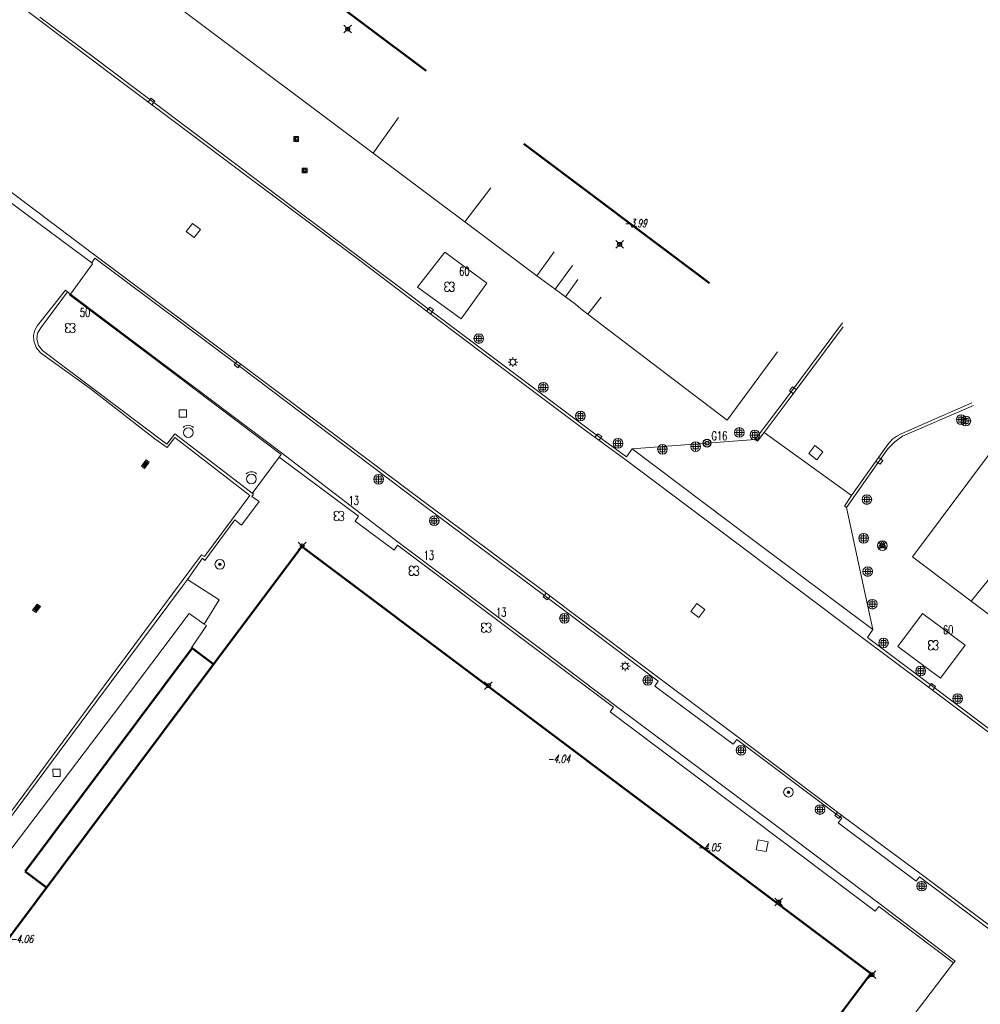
# Model space of a CAD drawing. Header units: metres. Extents: x 113132 to 113925, y 483082 to 483769.
# Tile 26 of 54: x 113342 to 113392, y 483647 to 483698. Entities that reach past the tile are written whole.
import ezdxf
from ezdxf.enums import TextEntityAlignment as Align

# ---------------------------------------------------------------- set-up
doc = ezdxf.new("R2010")
doc.units = ezdxf.units.M
doc.header["$PDMODE"] = 35
doc.header["$PDSIZE"] = 0.2
doc.layers.get('0').update_dxf_attribs({"linetype": 'CONTINUOUS', "lineweight": 18})
doc.layers.add('$detailpunten', color=4, linetype='CONTINUOUS')
doc.layers.add('M01_Verzgrslgpnt', color=7, linetype='CONTINUOUS')
for name, color, linetype, lineweight in [('BDVK_verkeersbord', 7, 'CONTINUOUS', 18), ('BOOM_boom', 7, 'CONTINUOUS', 18), ('BRKR_brandkraan', 7, 'CONTINUOUS', 18), ('DRPL_dorpelhoogte', 6, 'CONTINUOUS', 18), ('GHGB_gevel_hoofdgebouw', 1, 'CONTINUOUS', 50), ('GSAF_gasafsluiter', 7, 'CONTINUOUS', 18), ('KASF_kant_asfalt', 7, 'CONTINUOUS', 18), ('KKLI_kant_klinkers', 7, 'CONTINUOUS', 18), ('KOLK_straatkolk', 7, 'CONTINUOUS', 18), ('KOVM_kant_overig_materiaal', 6, 'CONTINUOUS', 18), ('KTEG_kant_tegels', 7, 'CONTINUOUS', 18), ('LNTP_lantaarnpaal', 7, 'CONTINUOUS', 18), ('PLBE_paal_beton', 7, 'CONTINUOUS', 18), ('PLVS_planten_bloembak', 1, 'CONTINUOUS', 18), ('RPUT_rioolput_inspectieput', 7, 'CONTINUOUS', 18), ('TKLK_trottoirkolk', 7, 'CONTINUOUS', 18), ('VLMT_vlaggenmast', 7, 'CONTINUOUS', 18)]:
    doc.layers.add(name, color=color, linetype=linetype, lineweight=lineweight)
doc.layers.add('Defpoints2', color=11, linetype='CONTINUOUS', lineweight=18, plot=False)
doc.styles.add('Romans', font='romans.shx', dxfattribs={"width": 0.7, "height": 2})
doc.styles.get("Standard").update_dxf_attribs({"font": 'romans.shx', "height": 0.9})

# ---------------------------------------------------------------- blocks, each defined once
blk = doc.blocks.new('mvpnt-flat-118')
at = {"layer": '$detailpunten', "linetype": 'Continuous'}
blk.add_point((0, 0), dxfattribs=at)
blk = doc.blocks.new('mvpnt-flat-147')
at = {"layer": '$detailpunten', "linetype": 'Continuous'}
blk.add_point((0, 0), dxfattribs=at)
blk = doc.blocks.new('mvpnt-flat-150')
at = {"layer": '$detailpunten', "linetype": 'Continuous'}
blk.add_point((0, 0), dxfattribs=at)
blk = doc.blocks.new('mvpnt-flat-158')
at = {"layer": '$detailpunten', "linetype": 'Continuous'}
blk.add_point((0, 0), dxfattribs=at)
blk = doc.blocks.new('mvpnt-flat-159')
at = {"layer": '$detailpunten', "linetype": 'Continuous'}
blk.add_point((0, 0), dxfattribs=at)
blk = doc.blocks.new('mvpnt-flat-160')
at = {"layer": '$detailpunten', "linetype": 'Continuous'}
blk.add_point((0, 0), dxfattribs=at)
blk = doc.blocks.new('mvpnt-flat-161')
at = {"layer": '$detailpunten', "linetype": 'Continuous'}
blk.add_point((0, 0), dxfattribs=at)
blk = doc.blocks.new('BDVK-flat-30')
at = {"layer": 'BDVK_verkeersbord'}
for points in [[(-0.062, 0), (0.062, 0)], [(-0.057, 0.025), (0.057, 0.025)], [(-0.038, 0.05), (0.038, 0.05)], [(-0.057, -0.025), (0.057, -0.025)], [(-0.038, -0.05), (0.038, -0.05)]]:
    blk.add_lwpolyline(points, dxfattribs=at)
for radius in [0.25, 0.0625]:
    blk.add_circle((0, 0), radius, dxfattribs=at)
blk = doc.blocks.new('PLVS-flat-6')
at = {"layer": 'PLVS_planten_bloembak'}
for points in [[(-0.188, 0.187), (0.187, 0.188)], [(-0.187, -0.188), (-0.188, 0.187)], [(0.187, 0.188), (0.188, -0.187)], [(0.188, -0.187), (-0.187, -0.188)]]:
    blk.add_lwpolyline(points, dxfattribs=at)
blk = doc.blocks.new('KOLK-flat-32')
at = {"layer": 'KOLK_straatkolk'}
for p, q in [((-0.2, -0.099), (0.041, 0.22)), ((0.05, 0.15), (-0.13, -0.09)), ((0.09, 0.12), (-0.09, -0.12)), ((0.13, 0.09), (-0.05, -0.15)), ((0.2, 0.099), (-0.041, -0.22)), ((0.041, 0.22), (0.2, 0.099)), ((-0.041, -0.22), (-0.2, -0.099))]:
    blk.add_line(p, q, dxfattribs=at)
blk = doc.blocks.new('KOLK-flat-33')
at = {"layer": 'KOLK_straatkolk'}
for p, q in [((-0.2, -0.099), (0.041, 0.22)), ((0.05, 0.15), (-0.13, -0.09)), ((0.09, 0.12), (-0.09, -0.12)), ((0.13, 0.09), (-0.05, -0.15)), ((0.2, 0.099), (-0.041, -0.22)), ((0.041, 0.22), (0.2, 0.099)), ((-0.041, -0.22), (-0.2, -0.099))]:
    blk.add_line(p, q, dxfattribs=at)
blk = doc.blocks.new('PLVS-flat-8')
at = {"layer": 'PLVS_planten_bloembak'}
for points in [[(-0.188, 0.187), (0.187, 0.188)], [(-0.187, -0.188), (-0.188, 0.187)], [(0.187, 0.188), (0.188, -0.187)], [(0.188, -0.187), (-0.187, -0.188)]]:
    blk.add_lwpolyline(points, dxfattribs=at)
blk = doc.blocks.new('VLMT-flat-3')
at = {"layer": 'VLMT_vlaggenmast'}
blk.add_circle((0, 0), 0.25, dxfattribs=at)
blk.add_arc((0, 0), 0.375, 45, 135, dxfattribs=at)
blk = doc.blocks.new('VLMT-flat-4')
at = {"layer": 'VLMT_vlaggenmast'}
blk.add_circle((0, 0), 0.25, dxfattribs=at)
blk.add_arc((0, 0), 0.375, 45, 135, dxfattribs=at)
blk = doc.blocks.new('BOOM-flat-248')
at = {"layer": 'BOOM_boom'}
for centre, start, end in [((-0.125, 0.125), 0, 270), ((-0.125, -0.125), 90, 0), ((0.125, 0.125), 270, 180), ((0.125, -0.125), 180, 90)]:
    blk.add_arc(centre, 0.125, start, end, dxfattribs=at)
at = {"layer": 'BOOM_boom', "style": 'Romans', "width": 0.7}
for tag, p in [('STAMDIAMETER', (0.5, 0.575)), ('KRUINDIAMETER', (0.5, -0.175)), ('SOORT', (0.5, -0.875))]:
    blk.add_attdef(tag, p, '', height=0.45, dxfattribs=at)
blk = doc.blocks.new('RPUT-flat-63')
at = {"layer": 'RPUT_rioolput_inspectieput'}
for p, q in [((-0.053, 0.367), (-0.367, -0.053)), ((0.367, 0.053), (-0.053, 0.367)), ((0.053, -0.367), (0.367, 0.053)), ((-0.367, -0.053), (0.053, -0.367))]:
    blk.add_line(p, q, dxfattribs=at)
blk = doc.blocks.new('BOOM-flat-322')
at = {"layer": 'BOOM_boom'}
for centre, start, end in [((-0.125, 0.125), 0, 270), ((-0.125, -0.125), 90, 0), ((0.125, 0.125), 270, 180), ((0.125, -0.125), 180, 90)]:
    blk.add_arc(centre, 0.125, start, end, dxfattribs=at)
at = {"layer": 'BOOM_boom', "style": 'Romans', "width": 0.7}
for tag, p in [('STAMDIAMETER', (0.5, 0.575)), ('KRUINDIAMETER', (0.5, -0.175)), ('SOORT', (0.5, -0.875))]:
    blk.add_attdef(tag, p, '', height=0.45, dxfattribs=at)
blk = doc.blocks.new('BOOM-flat-323')
at = {"layer": 'BOOM_boom'}
for centre, start, end in [((-0.125, 0.125), 0, 270), ((-0.125, -0.125), 90, 0), ((0.125, 0.125), 270, 180), ((0.125, -0.125), 180, 90)]:
    blk.add_arc(centre, 0.125, start, end, dxfattribs=at)
at = {"layer": 'BOOM_boom', "style": 'Romans', "width": 0.7}
for tag, p in [('STAMDIAMETER', (0.5, 0.575)), ('KRUINDIAMETER', (0.5, -0.175)), ('SOORT', (0.5, -0.875))]:
    blk.add_attdef(tag, p, '', height=0.45, dxfattribs=at)
blk = doc.blocks.new('BOOM-flat-324')
at = {"layer": 'BOOM_boom'}
for centre, start, end in [((-0.125, 0.125), 0, 270), ((-0.125, -0.125), 90, 0), ((0.125, 0.125), 270, 180), ((0.125, -0.125), 180, 90)]:
    blk.add_arc(centre, 0.125, start, end, dxfattribs=at)
at = {"layer": 'BOOM_boom', "style": 'Romans', "width": 0.7}
for tag, p in [('STAMDIAMETER', (0.5, 0.575)), ('KRUINDIAMETER', (0.5, -0.175)), ('SOORT', (0.5, -0.875))]:
    blk.add_attdef(tag, p, '', height=0.45, dxfattribs=at)
blk = doc.blocks.new('RPUT-flat-70')
at = {"layer": 'RPUT_rioolput_inspectieput'}
for p, q in [((-0.049, 0.368), (-0.368, -0.049)), ((0.368, 0.049), (-0.049, 0.368)), ((0.049, -0.368), (0.368, 0.049)), ((-0.368, -0.049), (0.049, -0.368))]:
    blk.add_line(p, q, dxfattribs=at)
blk = doc.blocks.new('TKLK-flat-123')
at = {"layer": 'TKLK_trottoirkolk'}
for points in [[(-0.1, 0.075), (-0.249, -0.125)], [(-0.249, -0.125), (-0.05, -0.275)], [(-0.05, -0.275), (0.1, -0.075)]]:
    blk.add_lwpolyline(points, dxfattribs=at)
blk = doc.blocks.new('RPUT-flat-74')
at = {"layer": 'RPUT_rioolput_inspectieput'}
for p, q in [((-0.209, 0.307), (-0.307, -0.209)), ((0.307, 0.209), (-0.209, 0.307)), ((0.209, -0.307), (0.307, 0.209)), ((-0.307, -0.209), (0.209, -0.307))]:
    blk.add_line(p, q, dxfattribs=at)
blk = doc.blocks.new('BOOM-flat-325')
at = {"layer": 'BOOM_boom'}
for centre, start, end in [((-0.125, 0.125), 0, 270), ((-0.125, -0.125), 90, 0), ((0.125, 0.125), 270, 180), ((0.125, -0.125), 180, 90)]:
    blk.add_arc(centre, 0.125, start, end, dxfattribs=at)
at = {"layer": 'BOOM_boom', "style": 'Romans', "width": 0.7}
for tag, p in [('STAMDIAMETER', (0.5, 0.575)), ('KRUINDIAMETER', (0.5, -0.175)), ('SOORT', (0.5, -0.875))]:
    blk.add_attdef(tag, p, '', height=0.45, dxfattribs=at)
blk = doc.blocks.new('TKLK-flat-126')
at = {"layer": 'TKLK_trottoirkolk'}
for points in [[(0.058, 0.273), (-0.098, 0.078)], [(0.253, 0.118), (0.058, 0.273)], [(0.097, -0.078), (0.253, 0.118)]]:
    blk.add_lwpolyline(points, dxfattribs=at)
blk = doc.blocks.new('BRKR-flat-13')
at = {"color": 1}
blk.add_circle((0, 0), 0.25, dxfattribs=at)
at = {"layer": 'BRKR_brandkraan'}
blk.add_lwpolyline([(0, 0.25), (-0.217, -0.125), (0.216, -0.125), (0, 0.25)], dxfattribs=at)
blk = doc.blocks.new('TKLK-flat-127')
at = {"layer": 'TKLK_trottoirkolk'}
for points in [[(0.05, 0.275), (-0.1, 0.075)], [(0.249, 0.125), (0.05, 0.275)], [(0.1, -0.075), (0.249, 0.125)]]:
    blk.add_lwpolyline(points, dxfattribs=at)
blk = doc.blocks.new('PLBE-flat-64')
at = {"layer": 'PLBE_paal_beton'}
for points in [[(-0.25, 0), (0.25, 0)], [(-0.125, -0.125), (0.125, -0.125), (0.125, 0.125), (-0.125, 0.125), (-0.125, -0.125)], [(0, -0.25), (0, 0.25)]]:
    blk.add_lwpolyline(points, dxfattribs=at)
blk.add_circle((0, 0), 0.25, dxfattribs=at)
blk = doc.blocks.new('PLBE-flat-65')
at = {"layer": 'PLBE_paal_beton'}
for points in [[(-0.25, 0), (0.25, 0)], [(-0.125, -0.125), (0.125, -0.125), (0.125, 0.125), (-0.125, 0.125), (-0.125, -0.125)], [(0, -0.25), (0, 0.25)]]:
    blk.add_lwpolyline(points, dxfattribs=at)
blk.add_circle((0, 0), 0.25, dxfattribs=at)
blk = doc.blocks.new('PLBE-flat-66')
at = {"layer": 'PLBE_paal_beton'}
for points in [[(-0.25, 0), (0.25, 0)], [(-0.125, -0.125), (0.125, -0.125), (0.125, 0.125), (-0.125, 0.125), (-0.125, -0.125)], [(0, -0.25), (0, 0.25)]]:
    blk.add_lwpolyline(points, dxfattribs=at)
blk.add_circle((0, 0), 0.25, dxfattribs=at)
blk = doc.blocks.new('PLBE-flat-67')
at = {"layer": 'PLBE_paal_beton'}
for points in [[(-0.25, 0), (0.25, 0)], [(-0.125, -0.125), (0.125, -0.125), (0.125, 0.125), (-0.125, 0.125), (-0.125, -0.125)], [(0, -0.25), (0, 0.25)]]:
    blk.add_lwpolyline(points, dxfattribs=at)
blk.add_circle((0, 0), 0.25, dxfattribs=at)
blk = doc.blocks.new('PLBE-flat-68')
at = {"layer": 'PLBE_paal_beton'}
for points in [[(-0.25, 0), (0.25, 0)], [(-0.125, -0.125), (0.125, -0.125), (0.125, 0.125), (-0.125, 0.125), (-0.125, -0.125)], [(0, -0.25), (0, 0.25)]]:
    blk.add_lwpolyline(points, dxfattribs=at)
blk.add_circle((0, 0), 0.25, dxfattribs=at)
blk = doc.blocks.new('PLBE-flat-69')
at = {"layer": 'PLBE_paal_beton'}
for points in [[(-0.25, 0), (0.25, 0)], [(-0.125, -0.125), (0.125, -0.125), (0.125, 0.125), (-0.125, 0.125), (-0.125, -0.125)], [(0, -0.25), (0, 0.25)]]:
    blk.add_lwpolyline(points, dxfattribs=at)
blk.add_circle((0, 0), 0.25, dxfattribs=at)
blk = doc.blocks.new('PLBE-flat-70')
at = {"layer": 'PLBE_paal_beton'}
for points in [[(-0.25, 0), (0.25, 0)], [(-0.125, -0.125), (0.125, -0.125), (0.125, 0.125), (-0.125, 0.125), (-0.125, -0.125)], [(0, -0.25), (0, 0.25)]]:
    blk.add_lwpolyline(points, dxfattribs=at)
blk.add_circle((0, 0), 0.25, dxfattribs=at)
blk = doc.blocks.new('BDVK-flat-66')
at = {"layer": 'BDVK_verkeersbord'}
for points in [[(-0.062, 0), (0.062, 0)], [(-0.057, 0.025), (0.057, 0.025)], [(-0.038, 0.05), (0.038, 0.05)], [(-0.057, -0.025), (0.057, -0.025)], [(-0.038, -0.05), (0.038, -0.05)]]:
    blk.add_lwpolyline(points, dxfattribs=at)
for radius in [0.25, 0.0625]:
    blk.add_circle((0, 0), radius, dxfattribs=at)
blk = doc.blocks.new('LNTP-flat-138')
at = {"layer": 'LNTP_lantaarnpaal'}
for points in [[(-0.25, 0), (-0.15, 0)], [(-0.177, 0.177), (-0.106, 0.106)], [(0, 0.25), (0, 0.15)], [(0.177, 0.177), (0.106, 0.106)], [(0.25, 0), (0.15, 0)], [(-0.177, -0.177), (-0.106, -0.106)], [(0, -0.25), (0, -0.15)], [(0.177, -0.177), (0.106, -0.106)]]:
    blk.add_lwpolyline(points, dxfattribs=at)
blk.add_circle((0, 0), 0.15, dxfattribs=at)
blk = doc.blocks.new('PLBE-flat-71')
at = {"layer": 'PLBE_paal_beton'}
for points in [[(-0.25, 0), (0.25, 0)], [(-0.125, -0.125), (0.125, -0.125), (0.125, 0.125), (-0.125, 0.125), (-0.125, -0.125)], [(0, -0.25), (0, 0.25)]]:
    blk.add_lwpolyline(points, dxfattribs=at)
blk.add_circle((0, 0), 0.25, dxfattribs=at)
blk = doc.blocks.new('PLBE-flat-72')
at = {"layer": 'PLBE_paal_beton'}
for points in [[(-0.25, 0), (0.25, 0)], [(-0.125, -0.125), (0.125, -0.125), (0.125, 0.125), (-0.125, 0.125), (-0.125, -0.125)], [(0, -0.25), (0, 0.25)]]:
    blk.add_lwpolyline(points, dxfattribs=at)
blk.add_circle((0, 0), 0.25, dxfattribs=at)
blk = doc.blocks.new('PLBE-flat-73')
at = {"layer": 'PLBE_paal_beton'}
for points in [[(-0.25, 0), (0.25, 0)], [(-0.125, -0.125), (0.125, -0.125), (0.125, 0.125), (-0.125, 0.125), (-0.125, -0.125)], [(0, -0.25), (0, 0.25)]]:
    blk.add_lwpolyline(points, dxfattribs=at)
blk.add_circle((0, 0), 0.25, dxfattribs=at)
blk = doc.blocks.new('PLBE-flat-74')
at = {"layer": 'PLBE_paal_beton'}
for points in [[(-0.25, 0), (0.25, 0)], [(-0.125, -0.125), (0.125, -0.125), (0.125, 0.125), (-0.125, 0.125), (-0.125, -0.125)], [(0, -0.25), (0, 0.25)]]:
    blk.add_lwpolyline(points, dxfattribs=at)
blk.add_circle((0, 0), 0.25, dxfattribs=at)
blk = doc.blocks.new('PLBE-flat-77')
at = {"layer": 'PLBE_paal_beton'}
for points in [[(-0.25, 0), (0.25, 0)], [(-0.125, -0.125), (0.125, -0.125), (0.125, 0.125), (-0.125, 0.125), (-0.125, -0.125)], [(0, -0.25), (0, 0.25)]]:
    blk.add_lwpolyline(points, dxfattribs=at)
blk.add_circle((0, 0), 0.25, dxfattribs=at)
blk = doc.blocks.new('PLBE-flat-78')
at = {"layer": 'PLBE_paal_beton'}
for points in [[(-0.25, 0), (0.25, 0)], [(-0.125, -0.125), (0.125, -0.125), (0.125, 0.125), (-0.125, 0.125), (-0.125, -0.125)], [(0, -0.25), (0, 0.25)]]:
    blk.add_lwpolyline(points, dxfattribs=at)
blk.add_circle((0, 0), 0.25, dxfattribs=at)
blk = doc.blocks.new('PLBE-flat-79')
at = {"layer": 'PLBE_paal_beton'}
for points in [[(-0.25, 0), (0.25, 0)], [(-0.125, -0.125), (0.125, -0.125), (0.125, 0.125), (-0.125, 0.125), (-0.125, -0.125)], [(0, -0.25), (0, 0.25)]]:
    blk.add_lwpolyline(points, dxfattribs=at)
blk.add_circle((0, 0), 0.25, dxfattribs=at)
blk = doc.blocks.new('PLBE-flat-80')
at = {"layer": 'PLBE_paal_beton'}
for points in [[(-0.25, 0), (0.25, 0)], [(-0.125, -0.125), (0.125, -0.125), (0.125, 0.125), (-0.125, 0.125), (-0.125, -0.125)], [(0, -0.25), (0, 0.25)]]:
    blk.add_lwpolyline(points, dxfattribs=at)
blk.add_circle((0, 0), 0.25, dxfattribs=at)
blk = doc.blocks.new('PLBE-flat-81')
at = {"layer": 'PLBE_paal_beton'}
for points in [[(-0.25, 0), (0.25, 0)], [(-0.125, -0.125), (0.125, -0.125), (0.125, 0.125), (-0.125, 0.125), (-0.125, -0.125)], [(0, -0.25), (0, 0.25)]]:
    blk.add_lwpolyline(points, dxfattribs=at)
blk.add_circle((0, 0), 0.25, dxfattribs=at)
blk = doc.blocks.new('PLBE-flat-82')
at = {"layer": 'PLBE_paal_beton'}
for points in [[(-0.25, 0), (0.25, 0)], [(-0.125, -0.125), (0.125, -0.125), (0.125, 0.125), (-0.125, 0.125), (-0.125, -0.125)], [(0, -0.25), (0, 0.25)]]:
    blk.add_lwpolyline(points, dxfattribs=at)
blk.add_circle((0, 0), 0.25, dxfattribs=at)
blk = doc.blocks.new('PLBE-flat-83')
at = {"layer": 'PLBE_paal_beton'}
for points in [[(-0.25, 0), (0.25, 0)], [(-0.125, -0.125), (0.125, -0.125), (0.125, 0.125), (-0.125, 0.125), (-0.125, -0.125)], [(0, -0.25), (0, 0.25)]]:
    blk.add_lwpolyline(points, dxfattribs=at)
blk.add_circle((0, 0), 0.25, dxfattribs=at)
blk = doc.blocks.new('PLBE-flat-84')
at = {"layer": 'PLBE_paal_beton'}
for points in [[(-0.25, 0), (0.25, 0)], [(-0.125, -0.125), (0.125, -0.125), (0.125, 0.125), (-0.125, 0.125), (-0.125, -0.125)], [(0, -0.25), (0, 0.25)]]:
    blk.add_lwpolyline(points, dxfattribs=at)
blk.add_circle((0, 0), 0.25, dxfattribs=at)
blk = doc.blocks.new('PLBE-flat-85')
at = {"layer": 'PLBE_paal_beton'}
for points in [[(-0.25, 0), (0.25, 0)], [(-0.125, -0.125), (0.125, -0.125), (0.125, 0.125), (-0.125, 0.125), (-0.125, -0.125)], [(0, -0.25), (0, 0.25)]]:
    blk.add_lwpolyline(points, dxfattribs=at)
blk.add_circle((0, 0), 0.25, dxfattribs=at)
blk = doc.blocks.new('TKLK-flat-128')
at = {"layer": 'TKLK_trottoirkolk'}
for points in [[(0.276, -0.045), (0.073, 0.101)], [(-0.073, -0.101), (0.13, -0.247)], [(0.13, -0.247), (0.276, -0.045)]]:
    blk.add_lwpolyline(points, dxfattribs=at)
blk = doc.blocks.new('RPUT-flat-76')
at = {"layer": 'RPUT_rioolput_inspectieput'}
for p, q in [((-0.044, 0.369), (-0.369, -0.044)), ((0.369, 0.044), (-0.044, 0.369)), ((0.044, -0.369), (0.369, 0.044)), ((-0.369, -0.044), (0.044, -0.369))]:
    blk.add_line(p, q, dxfattribs=at)
blk = doc.blocks.new('TKLK-flat-129')
at = {"layer": 'TKLK_trottoirkolk'}
for points in [[(-0.121, 0.251), (-0.274, 0.054)], [(-0.274, 0.054), (-0.076, -0.099)], [(0.076, 0.098), (-0.121, 0.251)]]:
    blk.add_lwpolyline(points, dxfattribs=at)
blk = doc.blocks.new('GSAF-flat-39')
at = {"layer": 'GSAF_gasafsluiter'}
for points in [[(0.125, -0.125), (0.125, 0.125), (-0.125, 0.125), (-0.125, -0.125)], [(0, -0.125), (0.125, 0), (0, 0.125), (-0.125, 0)]]:
    blk.add_lwpolyline(points, close=True, dxfattribs=at)
at = {"layer": 'GSAF_gasafsluiter', "style": 'Romans', "width": 0.7}
blk.add_text('G', height=0.15, dxfattribs=at).set_placement((-0.058, -0.071))
blk = doc.blocks.new('GSAF-flat-40')
at = {"layer": 'GSAF_gasafsluiter'}
for points in [[(0.125, -0.125), (0.125, 0.125), (-0.125, 0.125), (-0.125, -0.125)], [(0, -0.125), (0.125, 0), (0, 0.125), (-0.125, 0)]]:
    blk.add_lwpolyline(points, close=True, dxfattribs=at)
at = {"layer": 'GSAF_gasafsluiter', "style": 'Romans', "width": 0.7}
blk.add_text('G', height=0.15, dxfattribs=at).set_placement((-0.058, -0.071))
blk = doc.blocks.new('BOOM-flat-343')
at = {"layer": 'BOOM_boom'}
for centre, start, end in [((-0.125, 0.125), 0, 270), ((-0.125, -0.125), 90, 0), ((0.125, 0.125), 270, 180), ((0.125, -0.125), 180, 90)]:
    blk.add_arc(centre, 0.125, start, end, dxfattribs=at)
at = {"layer": 'BOOM_boom', "style": 'Romans', "width": 0.7}
for tag, p in [('STAMDIAMETER', (0.5, 0.575)), ('KRUINDIAMETER', (0.5, -0.175)), ('SOORT', (0.5, -0.875))]:
    blk.add_attdef(tag, p, '', height=0.45, dxfattribs=at)
blk = doc.blocks.new('PLBE-flat-87')
at = {"layer": 'PLBE_paal_beton'}
for points in [[(-0.25, 0), (0.25, 0)], [(-0.125, -0.125), (0.125, -0.125), (0.125, 0.125), (-0.125, 0.125), (-0.125, -0.125)], [(0, -0.25), (0, 0.25)]]:
    blk.add_lwpolyline(points, dxfattribs=at)
blk.add_circle((0, 0), 0.25, dxfattribs=at)
blk = doc.blocks.new('LNTP-flat-139')
at = {"layer": 'LNTP_lantaarnpaal'}
for points in [[(-0.25, 0), (-0.15, 0)], [(-0.177, 0.177), (-0.106, 0.106)], [(0, 0.25), (0, 0.15)], [(0.177, 0.177), (0.106, 0.106)], [(0.25, 0), (0.15, 0)], [(-0.177, -0.177), (-0.106, -0.106)], [(0, -0.25), (0, -0.15)], [(0.177, -0.177), (0.106, -0.106)]]:
    blk.add_lwpolyline(points, dxfattribs=at)
blk.add_circle((0, 0), 0.15, dxfattribs=at)
blk = doc.blocks.new('TKLK-flat-130')
at = {"layer": 'TKLK_trottoirkolk'}
for points in [[(0.047, 0.275), (-0.101, 0.074)], [(0.248, 0.128), (0.047, 0.275)], [(0.1, -0.074), (0.248, 0.128)]]:
    blk.add_lwpolyline(points, dxfattribs=at)
blk = doc.blocks.new('TKLK-flat-131')
at = {"layer": 'TKLK_trottoirkolk'}
for points in [[(0.05, 0.275), (-0.1, 0.075)], [(0.249, 0.125), (0.05, 0.275)], [(0.1, -0.075), (0.249, 0.125)]]:
    blk.add_lwpolyline(points, dxfattribs=at)
blk = doc.blocks.new('PLBE-flat-88')
at = {"layer": 'PLBE_paal_beton'}
for points in [[(-0.25, 0), (0.25, 0)], [(-0.125, -0.125), (0.125, -0.125), (0.125, 0.125), (-0.125, 0.125), (-0.125, -0.125)], [(0, -0.25), (0, 0.25)]]:
    blk.add_lwpolyline(points, dxfattribs=at)
blk.add_circle((0, 0), 0.25, dxfattribs=at)
blk = doc.blocks.new('PLBE-flat-89')
at = {"layer": 'PLBE_paal_beton'}
for points in [[(-0.25, 0), (0.25, 0)], [(-0.125, -0.125), (0.125, -0.125), (0.125, 0.125), (-0.125, 0.125), (-0.125, -0.125)], [(0, -0.25), (0, 0.25)]]:
    blk.add_lwpolyline(points, dxfattribs=at)
blk.add_circle((0, 0), 0.25, dxfattribs=at)
blk = doc.blocks.new('PLBE-flat-90')
at = {"layer": 'PLBE_paal_beton'}
for points in [[(-0.25, 0), (0.25, 0)], [(-0.125, -0.125), (0.125, -0.125), (0.125, 0.125), (-0.125, 0.125), (-0.125, -0.125)], [(0, -0.25), (0, 0.25)]]:
    blk.add_lwpolyline(points, dxfattribs=at)
blk.add_circle((0, 0), 0.25, dxfattribs=at)
blk = doc.blocks.new('TKLK-flat-135')
at = {"layer": 'TKLK_trottoirkolk'}
for points in [[(-0.099, 0.075), (-0.25, -0.124)], [(-0.25, -0.124), (-0.052, -0.274)], [(-0.052, -0.274), (0.1, -0.075)]]:
    blk.add_lwpolyline(points, dxfattribs=at)
blk = doc.blocks.new('TKLK-flat-136')
at = {"layer": 'TKLK_trottoirkolk'}
for points in [[(-0.1, 0.074), (-0.249, -0.126)], [(-0.249, -0.126), (-0.049, -0.275)], [(-0.049, -0.275), (0.1, -0.075)]]:
    blk.add_lwpolyline(points, dxfattribs=at)
blk = doc.blocks.new('GPVZ-flat-19')
at = {"layer": 'M01_Verzgrslgpnt', "color": 7}
blk.add_circle((0, 0), 0.2, dxfattribs=at)
at = {"layer": 'M01_Verzgrslgpnt', "color": 1}
blk.add_circle((0, 0), 0.1, dxfattribs=at)
at = {"layer": 'M01_Verzgrslgpnt', "color": 7, "style": 'Romans', "width": 0.7}
for tag, p in [('PNUM', (0.225, 0.15)), ('OMSCHRIJVING', (0.225, -0.5))]:
    blk.add_attdef(tag, p, '', height=0.45, dxfattribs=at)

msp = doc.modelspace()

# ---------------------------------------------------------------- linework, layer by layer
at = {"layer": 'GHGB_gevel_hoofdgebouw'}
for points in [[(113362.915, 483694.927), (113353.309, 483702.136)], [(113377.575, 483683.932), (113367.958, 483691.146)], [(113338.73, 483646.625), (113351.983, 483664.326), (113356.484, 483670.323), (113385.912, 483648.236), (113381.366, 483642.171), (113382.468, 483641.334)], [(113342.163, 483653.504), (113350.808, 483665.06), (113351.913, 483664.233)], [(113342.163, 483653.504), (113343.264, 483652.68)]]:
    msp.add_lwpolyline(points, dxfattribs=at)
at = {"layer": 'KASF_kant_asfalt'}
for points in [[(113367.356, 483679.172, 0), (113362.053, 483683.156, 0), (113359.4, 483685.164, 0), (113353.251, 483689.77, 0), (113346.84, 483694.57, 0), (113342.853, 483697.578, 0), (113338.755, 483700.663, 0), (113333.251, 483704.782, 0), (113330.872, 483706.556, 0), (113324.92, 483711.051, 0), (113307.755, 483723.909, 0), (113304.934, 483726.049, 0), (113302.123, 483728.119, 0), (113298.792, 483730.626, 0), (113292.368, 483735.423, 0), (113291.585, 483736.054, 0), (113289.579, 483737.558, 0), (113286.763, 483739.657, 0), (113285.928, 483740.262, 0), (113285.708, 483740.452, 0)], [(113282.68, 483731.198, 0), (113283.976, 483730.38, 0), (113291.123, 483725.829, 0), (113296.176, 483722.562, 0), (113301.288, 483718.784, 0), (113311.381, 483711.234, 0), (113315.129, 483708.379, 0), (113320.654, 483704.24, 0), (113328.409, 483698.437, 0), (113341.427, 483688.671, 0), (113345.841, 483685.336, 0), (113354.023, 483679.214, 0), (113362.539, 483672.823, 0), (113368.869, 483668.096, 0), (113370.376, 483666.949, 0)], [(113371.011, 483676.428, 0), (113367.356, 483679.172, 0)], [(113371.011, 483676.428, 0), (113373.189, 483674.835, 0), (113379.39, 483670.189, 0), (113385.622, 483665.5, 0), (113388.624, 483663.254, 0), (113396.426, 483657.411, 0), (113399.953, 483654.817, 0), (113402.06, 483653.228, 0), (113405.22, 483650.87, 0), (113411.836, 483645.879, 0), (113414.479, 483643.927, 0), (113416.655, 483642.278, 0), (113422.768, 483637.665, 0), (113427.421, 483634.168, 0), (113431.338, 483631.24, 0), (113434.254, 483629.075, 0), (113439.093, 483625.457, 0)], [(113375.015, 483663.473, 0), (113370.376, 483666.949, 0)], [(113375.015, 483663.473, 0), (113379.052, 483660.46, 0), (113384.488, 483656.358, 0), (113388.526, 483653.367, 0), (113395.632, 483648.039, 0), (113401.935, 483643.329, 0), (113408.242, 483638.579, 0), (113409.679, 483637.459, 0), (113413.268, 483634.801, 0), (113417.521, 483631.615, 0), (113426.912, 483624.606, 0), (113433.964, 483619.328, 0)]]:
    msp.add_polyline3d(points, dxfattribs=at)
at = {"layer": 'KKLI_kant_klinkers', "linetype": 'Continuous'}
for points in [[(113361.485, 483692.504, 0), (113360.174, 483690.662, 0)], [(113364.909, 483687.113, 0), (113366.263, 483688.867, 0)]]:
    msp.add_polyline3d(points, dxfattribs=at)
at = {"layer": 'KKLI_kant_klinkers'}
for points in [[(113344.499, 483683.376, 0), (113344.358, 483683.487, 0), (113344.25, 483683.573, 0), (113342.801, 483681.746, 0), (113342.666, 483681.505, 0), (113342.599, 483681.236, 0), (113342.608, 483680.959, 0), (113342.729, 483680.618, 0), (113342.961, 483680.34, 0), (113345.524, 483678.484, 0), (113348.876, 483675.884, 0), (113349.511, 483675.448, 0), (113349.905, 483675.956, 0), (113353.785, 483672.963, 0), (113351.435, 483669.801, 0), (113351.291, 483669.893, 0), (113346.842, 483663.906, 0), (113340.257, 483655.045, 0)], [(113379.929, 483675.848, 0), (113380.061, 483675.776, 0), (113380.397, 483676.222, 0), (113381.745, 483678.006, 0), (113384.492, 483681.688, 0)], [(113384.914, 483672.949, 0), (113386.692, 483675.46, 0), (113386.862, 483675.683, 0), (113387.064, 483675.88, 0), (113387.268, 483676.028, 0), (113387.49, 483676.149, 0), (113391.148, 483677.746, 0)], [(113380.397, 483676.222, 0), (113384.914, 483672.949, 0), (113384.554, 483672.41, 0), (113384.655, 483672.332, 0), (113385.384, 483668.98, 0), (113386.024, 483666.034, 0)], [(113373.568, 483675.366, 0), (113379.929, 483675.848, 0)], [(113355.411, 483675.086, 0), (113355.302, 483674.941, 0), (113353.951, 483673.13, 0), (113353.906, 483673.07, 0)], [(113350.556, 483668.609, 0), (113352.204, 483667.556, 0)], [(113351.419, 483666.299, 0), (113352.204, 483667.556, 0)], [(113387.319, 483665.146, 0), (113389.52, 483663.502, 0), (113390.798, 483665.212, 0), (113390.792, 483665.217, 0), (113388.597, 483666.857, 0), (113387.319, 483665.146, 0)]]:
    msp.add_polyline3d(points, dxfattribs=at)
at = {"layer": 'KOVM_kant_overig_materiaal'}
for points in [[(113282.642, 483731.043, 0), (113291.018, 483725.712, 0), (113296.087, 483722.462, 0), (113301.183, 483718.665, 0), (113302.819, 483717.45, 0), (113302.698, 483717.32, 0), (113311.562, 483710.652, 0), (113314.927, 483708.119, 0), (113315.029, 483708.262, 0), (113320.584, 483704.116, 0), (113328.335, 483698.309, 0), (113337.196, 483691.665, 0), (113341.31, 483688.554, 0), (113341.149, 483688.311, 0), (113341.195, 483688.276, 0), (113345.609, 483684.987, 0), (113345.773, 483685.226, 0), (113353.329, 483679.58, 0), (113362.439, 483672.691, 0), (113369.326, 483667.564, 0), (113370.287, 483666.828, 0)], [(113342.927, 483697.697, 0), (113345.746, 483695.599, 0), (113347.714, 483694.108, 0), (113348.539, 483693.495, 0), (113353.338, 483689.886, 0), (113356.523, 483687.48, 0), (113357.34, 483686.879, 0), (113359.681, 483685.117, 0), (113362.146, 483683.267, 0), (113362.941, 483682.663, 0), (113367.436, 483679.297, 0)], [(113340.379, 483654.938, 0), (113340.392, 483654.955, 0), (113345.845, 483662.297, 0), (113350.411, 483668.406, 0), (113350.556, 483668.609, 0), (113351.34, 483669.712, 0), (113351.451, 483669.597, 0), (113353.008, 483671.702, 0), (113353.355, 483671.428, 0), (113354.274, 483672.653, 0), (113353.891, 483672.909, 0), (113353.971, 483673.02, 0), (113349.91, 483676.139, 0), (113349.497, 483675.618, 0), (113343.055, 483680.458, 0), (113342.844, 483680.716, 0), (113342.756, 483681.037, 0), (113342.802, 483681.353, 0), (113342.969, 483681.626, 0), (113344.358, 483683.487, 0)], [(113355.411, 483675.086, 0), (113348.832, 483680.043, 0), (113344.455, 483683.33, 0), (113344.499, 483683.376, 0)], [(113379.929, 483675.848, 0), (113381.696, 483678.183, 0), (113384.446, 483681.889, 0)], [(113371.643, 483676.153, 0), (113367.436, 483679.297, 0)], [(113384.655, 483672.332, 0), (113386.776, 483675.346, 0), (113387.164, 483675.741, 0), (113387.556, 483676.018, 0), (113391.225, 483677.612, 0)], [(113371.643, 483676.153, 0), (113373.278, 483674.96, 0), (113373.568, 483675.366, 0), (113379.8, 483670.68, 0), (113386.024, 483666.034, 0), (113385.737, 483665.611, 0), (113388.914, 483663.225, 0), (113396.525, 483657.503, 0), (113397.34, 483656.918, 0), (113400.023, 483654.94, 0), (113402.138, 483653.326, 0), (113402.959, 483652.731, 0), (113411.121, 483646.582, 0)], [(113368.897, 483664.793, 0), (113361.421, 483670.388, 0), (113361.248, 483670.132, 0), (113359.236, 483671.633, 0), (113359.401, 483671.887, 0), (113355.302, 483674.941, 0)], [(113374.913, 483663.353, 0), (113370.287, 483666.828, 0)], [(113372.6, 483662.003, 0), (113368.897, 483664.793, 0)], [(113374.913, 483663.353, 0), (113374.743, 483663.103, 0), (113378.8, 483660.099, 0), (113378.979, 483660.338, 0), (113384.036, 483656.536, 0), (113384.421, 483656.271, 0), (113384.221, 483656.025, 0), (113388.26, 483653.006, 0), (113388.44, 483653.239, 0), (113395.514, 483647.919, 0), (113402.033, 483643.067, 0), (113408.24, 483638.391, 0), (113408.79, 483637.962, 0), (113409.598, 483637.366, 0), (113412.74, 483635.009, 0), (113417.42, 483631.515, 0), (113418.202, 483630.92, 0), (113426.823, 483624.492, 0), (113433.858, 483619.209, 0)], [(113372.6, 483662.003, 0), (113372.427, 483661.765, 0), (113379.851, 483656.195, 0), (113386.139, 483651.459, 0), (113386.332, 483651.706, 0), (113390.199, 483648.784, 0), (113390.278, 483648.877, 0)], [(113388.767, 483646.902, 0), (113390.199, 483648.784, 0)], [(113388.767, 483646.902, 0), (113384.684, 483641.558, 0), (113382.342, 483643.418, 0), (113382.316, 483643.439, 0)]]:
    msp.add_polyline3d(points, dxfattribs=at)
at = {"layer": 'KTEG_kant_tegels'}
for points in [[(113339.392, 483718.845, 0), (113333.355, 483710.758, 0), (113337.82, 483707.343, 0), (113339.072, 483706.418, 0), (113339.851, 483705.842, 0), (113341.167, 483704.869, 0), (113341.877, 483704.344, 0), (113345.805, 483701.433, 0), (113346.916, 483700.61, 0), (113347.835, 483699.916, 0), (113348.246, 483699.606, 0), (113349.666, 483698.535, 0), (113350.66, 483697.79, 0), (113360.174, 483690.662, 0), (113363.821, 483687.927, 0), (113364.909, 483687.113, 0), (113368.642, 483684.322, 0), (113369.58, 483683.629, 0), (113370.123, 483683.225, 0), (113370.633, 483682.85, 0)], [(113364.718, 483682.1, 0), (113362.465, 483683.729, 0), (113363.874, 483685.548, 0), (113366.049, 483683.946, 0), (113364.718, 483682.1, 0)], [(113368.973, 483664.907, 0), (113361.523, 483670.497, 0), (113355.066, 483675.433, 0), (113349.534, 483679.593, 0), (113344.499, 483683.376, 0), (113345.644, 483684.947, 0)], [(113345.644, 483684.947, 0), (113345.609, 483684.987, 0)], [(113370.91, 483682.619, 0), (113370.633, 483682.85, 0)], [(113381.082, 483680.393, 0), (113378.476, 483676.861, 0), (113375.389, 483679.195, 0), (113371.275, 483682.34, 0), (113370.91, 483682.619, 0)], [(113425.708, 483641.567, 0), (113424.947, 483642.135, 0), (113419.351, 483646.316, 0), (113417.726, 483647.531, 0), (113414.784, 483649.733, 0), (113410.9, 483652.639, 0), (113410.277, 483653.108, 0), (113409.013, 483654.063, 0), (113408.308, 483654.596, 0), (113407.494, 483655.204, 0), (113404.978, 483657.084, 0), (113402.761, 483658.739, 0), (113399.971, 483660.854, 0), (113396.378, 483663.53, 0), (113395.578, 483664.128, 0), (113391.94, 483666.864, 0), (113391.106, 483667.492, 0), (113388.071, 483669.785, 0), (113392.415, 483675.603, 0)], [(113334.458, 483656.426, 0), (113337.182, 483654.385, 0), (113338.978, 483652.972, 0), (113340.369, 483654.77, 0), (113341.096, 483654.21, 0), (113346.729, 483661.639, 0), (113350.639, 483666.857, 0), (113351.419, 483666.299, 0), (113351.547, 483666.228, 0), (113350.795, 483665.124, 0), (113350.771, 483665.088, 0), (113350.808, 483665.06, 0)], [(113372.696, 483662.103, 0), (113368.973, 483664.907, 0)], [(113372.696, 483662.103, 0), (113381.059, 483655.85, 0), (113386.405, 483651.821, 0), (113390.278, 483648.877, 0)]]:
    msp.add_polyline3d(points, dxfattribs=at)
at = {"layer": 'KTEG_kant_tegels', "linetype": 'Continuous'}
for points in [[(113369.525, 483685.565, 0), (113368.642, 483684.322, 0)], [(113369.578, 483683.627, 0), (113370.478, 483684.846, 0)], [(113370.757, 483684.138, 0), (113370.123, 483683.225, 0)], [(113371.275, 483682.34, 0), (113371.966, 483683.223, 0)], [(113391.106, 483667.492, 0), (113391.994, 483668.586, 0)]]:
    msp.add_polyline3d(points, dxfattribs=at)

# ---------------------------------------------------------------- block references
at = {"layer": 'Defpoints2'}
for name, p in [('mvpnt-flat-118', (113358.851, 483697.08)), ('TKLK-flat-131', (113348.621, 483693.234)), ('GSAF-flat-39', (113356.182, 483691.393)), ('GSAF-flat-40', (113356.62, 483689.77)), ('RPUT-flat-70', (113350.861, 483686.663)), ('mvpnt-flat-150', (113372.918, 483685.951)), ('TKLK-flat-130', (113363.045, 483682.43)), ('PLBE-flat-87', (113365.634, 483681.077)), ('LNTP-flat-139', (113367.399, 483679.855)), ('TKLK-flat-136', (113353.226, 483679.835)), ('PLBE-flat-64', (113368.967, 483678.552)), ('TKLK-flat-129', (113381.99, 483678.322)), ('PLVS-flat-8', (113350.324, 483677.2)), ('PLBE-flat-65', (113370.891, 483677.073)), ('PLBE-flat-84', (113390.593, 483676.881)), ('PLBE-flat-85', (113390.834, 483676.812)), ('VLMT-flat-3', (113350.6, 483676.212)), ('PLBE-flat-69', (113379.115, 483676.218)), ('TKLK-flat-127', (113371.742, 483675.88)), ('PLBE-flat-66', (113372.837, 483675.655)), ('PLBE-flat-70', (113379.916, 483676.085)), ('PLBE-flat-67', (113375.137, 483675.348)), ('PLBE-flat-68', (113376.85, 483675.488)), ('RPUT-flat-76', (113383.072, 483675.173)), ('TKLK-flat-128', (113386.262, 483674.821)), ('KOLK-flat-32', (113348.375, 483674.578)), ('VLMT-flat-4', (113353.869, 483673.81)), ('PLBE-flat-88', (113360.451, 483673.796)), ('PLBE-flat-83', (113385.711, 483672.748)), ('PLBE-flat-89', (113363.326, 483671.65)), ('PLBE-flat-82', (113385.545, 483670.744)), ('mvpnt-flat-161', (113356.495, 483670.352)), ('BRKR-flat-13', (113386.518, 483670.367)), ('mvpnt-flat-147', (113386.518, 483670.367)), ('BDVK-flat-30', (113352.232, 483669.396)), ('PLBE-flat-81', (113385.758, 483669.026)), ('TKLK-flat-135', (113369.218, 483667.832)), ('KOLK-flat-33', (113342.748, 483667.124)), ('RPUT-flat-63', (113376.968, 483667.006)), ('PLBE-flat-80', (113385.993, 483667.335)), ('PLBE-flat-90', (113370.065, 483666.606)), ('PLBE-flat-79', (113386.574, 483665.333)), ('LNTP-flat-138', (113373.207, 483664.127)), ('PLBE-flat-78', (113388.495, 483663.881)), ('mvpnt-flat-160', (113366.132, 483663.125)), ('PLBE-flat-71', (113374.377, 483663.398)), ('TKLK-flat-126', (113389.004, 483662.952)), ('PLBE-flat-77', (113390.412, 483662.449)), ('PLBE-flat-72', (113379.199, 483659.781)), ('PLVS-flat-6', (113343.788, 483658.616)), ('BDVK-flat-66', (113381.657, 483657.61)), ('PLBE-flat-73', (113383.285, 483656.714)), ('TKLK-flat-123', (113384.309, 483656.522)), ('RPUT-flat-74', (113380.291, 483654.842)), ('PLBE-flat-74', (113388.551, 483652.751)), ('mvpnt-flat-159', (113381.148, 483651.927)), ('mvpnt-flat-158', (113385.975, 483648.17))]:
    msp.add_blockref(name, p, dxfattribs=at)
for name, p, values in [('BOOM-flat-343', (113364.114, 483683.752), {'STAMDIAMETER': '60'}), ('BOOM-flat-248', (113344.491, 483681.622), {'STAMDIAMETER': '50'}), ('GPVZ-flat-19', (113377.443, 483675.664), {'PNUM': 'G16'}), ('BOOM-flat-323', (113358.393, 483671.898), {'STAMDIAMETER': '13'}), ('BOOM-flat-324', (113362.278, 483669.062), {'STAMDIAMETER': '13'}), ('BOOM-flat-322', (113366.021, 483666.122), {'STAMDIAMETER': '13'}), ('BOOM-flat-325', (113389.15, 483665.21), {'STAMDIAMETER': '60'})]:
    msp.add_blockref(name, p, dxfattribs=at).add_auto_attribs(values)

# ---------------------------------------------------------------- texts
at = {"layer": 'DRPL_dorpelhoogte', "oblique": 15, "width": 0.7125}
for s, p in [('-3.99', (113373.735, 483686.842)), ('-4.04', (113369.77, 483659.136)), ('-4.05', (113377.541, 483654.559))]:
    msp.add_text(s, height=0.4, dxfattribs=at).set_placement(p, align=Align.CENTER)
msp.add_text('-4.06', height=0.4, dxfattribs=at).set_placement((113341.395, 483650.214), align=Align.TOP_LEFT)

doc.saveas('drawing.dxf')
